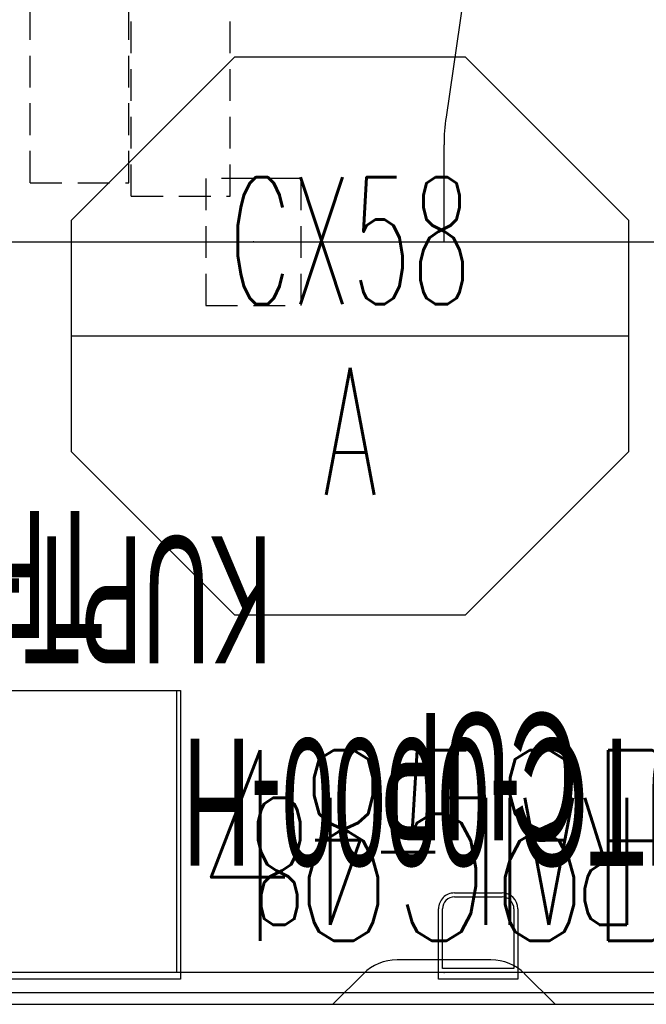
# Model space of a CAD drawing. Header units: inches. Extents: x 66 to 744, y -89 to 88.
# Tile 15 of 256: x 208 to 228, y 1 to 32. Entities that reach past the tile are written whole.
import ezdxf
from ezdxf.enums import TextEntityAlignment as Align

# ---------------------------------------------------------------- set-up
doc = ezdxf.new("R2010")
doc.units = ezdxf.units.IN
doc.header["$MEASUREMENT"] = 0
doc.header["$PDSIZE"] = 0.1
doc.linetypes.add('DASHED', pattern=[0.8, 0.5, -0.3])
doc.linetypes.add('DASHEDX2', pattern=[1.5, 1, -0.5])
doc.layers.add('A-Anno-Ttld', color=7, linetype='Continuous', lineweight=13)
for name, color, linetype in [('A-FURN-HAWORTH-ATT', 7, 'Continuous'), ('A-FURN-P-COMP', 86, 'Continuous'), ('A-FURN-P-COMP-TEXT', 86, 'Continuous'), ('A-FURN-P-COMP-TEXT2', 86, 'Continuous'), ('A-FURN-P-PNLS', 5, 'Continuous'), ('A-FURN-P-PNLS-CON-SYMBOL', 104, 'Continuous'), ('A-FURN-P-PNLS-CON-TEXT2', 104, 'Continuous'), ('A-FURN-P-TEXT_UTEXT', 7, 'Continuous'), ('A-FURN-P-WKSF', 1, 'Continuous'), ('A-FURN-P-WKSF-ACC', 202, 'Continuous'), ('A-FURN-P-WKSF-ACC-TEXT2', 202, 'Continuous'), ('A-FURN-P-WKSF-SUPPORT', 202, 'Continuous'), ('A-FURN-P-WKSF-SUPPORT-TEXT2', 202, 'Continuous'), ('A-FURN-P-WKSF-TEXT2', 1, 'Continuous'), ('PSATTR', 7, 'Continuous'), ('Specattr', 7, 'Continuous')]:
    doc.layers.add(name, color=color, linetype=linetype)
doc.styles.add('0', font='TXT.SHX')
doc.styles.add('CAD_FNT', font='txt.shx', dxfattribs={"width": 0.6})
doc.styles.add('PM', font='txt.shx', dxfattribs={"width": 0.6})
doc.styles.add('PMSymText', font='txt.shx', dxfattribs={"width": 0.65})

# ---------------------------------------------------------------- blocks, each defined once
blk = doc.blocks.new('WURA-2496-JA-2D')
at = {"layer": 'A-FURN-P-WKSF'}
for p, q in [((68.5, 0), (27.5, 0)), ((68.5, 0), (69.461, -0.961)), ((75.5, 0), (74.539, -0.961)), ((96, 0), (75.5, 0)), ((70.521, -1.4), (73.479, -1.4)), ((96, -24), (0, -24))]:
    blk.add_line(p, q, dxfattribs=at)
for centre, start, end in [((70.521, 0.1), 225, 270), ((73.479, 0.1), 270, 315)]:
    blk.add_arc(centre, 1.5, start, end, dxfattribs=at)
at = {"layer": 'A-FURN-HAWORTH-ATT', "flags": 1}
for tag, p in [('PSMC', (0, 0)), ('PSPN', (0, -1.667)), ('PSON', (0, -3.333)), ('PSQT', (0, -5)), ('PST1', (0, -6.667)), ('PST2', (0, -8.333)), ('PST3', (0, -10)), ('PSEC', (0, -11.667))]:
    blk.add_attdef(tag, text='', height=1, dxfattribs=at).set_placement(p, align=Align.TOP_CENTER)
at = {"layer": 'A-FURN-P-WKSF-TEXT2', "style": '0', "width": 0.55, "flags": 8}
blk.add_attdef('ITEXT2', text='', height=4, dxfattribs=at).set_placement((48, -24), align=Align.BOTTOM_CENTER)
blk = doc.blocks.new('KUR1-XX48-PXX-2D')
at = {"layer": 'A-FURN-P-WKSF-ACC'}
for p, q in [((47.875, -0.375), (0.125, -0.375)), ((-0.062, -1), (48.062, -1))]:
    blk.add_line(p, q, dxfattribs=at)
blk.add_point((24, -1), dxfattribs=at)
at = {"layer": 'A-FURN-P-TEXT_UTEXT', "style": 'PMSymText', "width": 0.65, "flags": 8}
for tag, p in [('PSUT1', (23.022, -12.502)), ('PSUT3', (23.022, -24.502))]:
    blk.add_attdef(tag, text='', height=4, dxfattribs=at).set_placement(p, align=Align.CENTER)
at = {"layer": 'A-FURN-P-TEXT_UTEXT', "style": 'PMSymText', "width": 0.65}
blk.add_attdef('PSUT2', text='', height=4, dxfattribs=at).set_placement((23.022, -18.502), align=Align.CENTER)
at = {"layer": 'A-FURN-P-WKSF-ACC-TEXT2', "style": '0', "width": 0.55, "flags": 8}
blk.add_attdef('ITEXT2', text='', height=4, dxfattribs=at).set_placement((24, -4.5), align=Align.MIDDLE_CENTER)
at = {"layer": 'PSATTR', "flags": 1}
for tag in ['PSON', 'PSMC', 'PSDH', 'PSPN', 'PSQT', 'PSEC', 'PST5', 'PST4', 'PST3', 'PST2', 'PST1']:
    blk.add_attdef(tag, text='', height=1, dxfattribs=at).set_placement((0, 0), align=Align.TOP_CENTER)
blk = doc.blocks.new('KUTC-0000-H-2D')
at = {"layer": 'A-FURN-P-COMP'}
for p, q in [((0, 0.214), (2.5, 0.214)), ((0, -2), (0, 0.214)), ((2.5, 0.214), (2.5, -2)), ((0.125, -0.125), (2.375, -0.125)), ((0.125, -2), (0.125, -0.125)), ((2.375, -0.125), (2.375, -2)), ((2, -2.375), (0.5, -2.375)), ((2, -2.5), (0.5, -2.5))]:
    blk.add_line(p, q, dxfattribs=at)
for centre, radius, start, end in [((0.5, -2), 0.5, 180, 270), ((0.5, -2), 0.375, 180, 270), ((2, -2), 0.5, 270, 0), ((2, -2), 0.375, 270, 0)]:
    blk.add_arc(centre, radius, start, end, dxfattribs=at)
for p in [(0, 0), (2.5, 0)]:
    blk.add_point(p, dxfattribs=at)
at = {"layer": 'A-FURN-P-COMP-TEXT', "width": 0.55, "flags": 8}
blk.add_attdef('ITEXT', text='', height=4, dxfattribs=at).set_placement((1.222, -5.356), align=Align.MIDDLE_CENTER)
at = {"layer": 'A-FURN-P-COMP-TEXT2', "width": 0.55, "flags": 8}
blk.add_attdef('ITEXT2', text='', height=4, dxfattribs=at).set_placement((1.222, -6.16), align=Align.MIDDLE_CENTER)
at = {"layer": 'A-FURN-P-TEXT_UTEXT', "style": 'PMSymText', "width": 0.65, "flags": 8}
for tag, p in [('PSUT1', (1.222, -15.346)), ('PSUT3', (1.222, -27.346))]:
    blk.add_attdef(tag, text='', height=4, dxfattribs=at).set_placement(p, align=Align.CENTER)
at = {"layer": 'A-FURN-P-TEXT_UTEXT', "style": 'PMSymText', "width": 0.65}
blk.add_attdef('PSUT2', text='', height=4, dxfattribs=at).set_placement((1.222, -21.346), align=Align.CENTER)
at = {"layer": 'PSATTR', "flags": 1}
for tag in ['PSON', 'PSMC', 'PSDH', 'PSPN', 'PSQT', 'PSEC', 'PST5', 'PST4', 'PST3', 'PST2', 'PST1']:
    blk.add_attdef(tag, text='', height=1, dxfattribs=at).set_placement((0, 0), align=Align.TOP_CENTER)
blk = doc.blocks.new('KUPT-0913-H-2D')
at = {"layer": 'A-FURN-P-COMP'}
for p, q in [((0, -8.875), (0, 0.214)), ((0, 0.214), (12.75, 0.214)), ((0, 0), (12.75, 0)), ((0.125, -8.875), (0.125, 0)), ((12.625, 0), (12.625, -8.875)), ((12.75, 0.214), (12.75, -8.875)), ((12.75, -8.875), (0, -8.875))]:
    blk.add_line(p, q, dxfattribs=at)
for p in [(0, 0), (12.75, 0)]:
    blk.add_point(p, dxfattribs=at)
at = {"layer": 'A-FURN-P-COMP-TEXT', "width": 0.55, "flags": 8}
blk.add_attdef('ITEXT', text='', height=4, dxfattribs=at).set_placement((6.347, -11.731), align=Align.MIDDLE_CENTER)
at = {"layer": 'A-FURN-P-COMP-TEXT2', "width": 0.55, "flags": 8}
blk.add_attdef('ITEXT2', text='', height=4, dxfattribs=at).set_placement((6.347, -12.535), align=Align.MIDDLE_CENTER)
at = {"layer": 'A-FURN-P-TEXT_UTEXT', "style": 'PMSymText', "width": 0.65, "flags": 8}
for tag, p in [('PSUT1', (5.366, -21.72)), ('PSUT3', (5.366, -33.72))]:
    blk.add_attdef(tag, text='', height=4, dxfattribs=at).set_placement(p, align=Align.CENTER)
at = {"layer": 'A-FURN-P-TEXT_UTEXT', "style": 'PMSymText', "width": 0.65}
blk.add_attdef('PSUT2', text='', height=4, dxfattribs=at).set_placement((5.366, -27.72), align=Align.CENTER)
at = {"layer": 'PSATTR', "flags": 1}
for tag in ['PSON', 'PSMC', 'PSDH', 'PSPN', 'PSQT', 'PSEC', 'PST5', 'PST4', 'PST3', 'PST2', 'PST1']:
    blk.add_attdef(tag, text='', height=1, dxfattribs=at).set_placement((0, 0), align=Align.TOP_CENTER)
blk = doc.blocks.new('4858B')
at = {"layer": 'A-FURN-P-PNLS'}
blk.add_line((0, 3), (48, 3), dxfattribs=at)
at = {"layer": 'Specattr', "style": 'PM', "width": 0.6, "flags": 8}
blk.add_attdef('ITEXT', text='', height=6, dxfattribs=at).set_placement((24, 8), align=Align.MIDDLE_CENTER)
at = {"layer": 'Specattr', "style": 'PM', "width": 0.6, "flags": 9}
for tag, p in [('HC2', (0, 3)), ('HC3', (48, 3)), ('HC1', (0, 0)), ('HC4', (48, 0))]:
    blk.add_attdef(tag, p, '', height=0.717, dxfattribs=at)
for tag, p in [('PARTNUMB', (0, 0)), ('PST3', (0, 0)), ('PST2', (0, 0)), ('PST1', (0, 0)), ('QUANT', (0, -1))]:
    blk.add_attdef(tag, text='', height=0.717, dxfattribs=at).set_placement(p, align=Align.BOTTOM_CENTER)
blk = doc.blocks.new('WUAR-3900-PH-2D')
at = {"layer": 'A-FURN-P-WKSF-SUPPORT', "linetype": 'DASHEDX2'}
for p, q in [((0.81, -4), (38.19, -4)), ((0.81, -4), (0.81, -7.11)), ((0.81, -7.11), (38.19, -7.11))]:
    blk.add_line(p, q, dxfattribs=at)
at = {"layer": 'A-FURN-P-TEXT_UTEXT', "style": 'PMSymText', "width": 0.65, "flags": 8}
for tag, p in [('PSUT1', (18.087, -17.611)), ('PSUT3', (18.087, -29.611))]:
    blk.add_attdef(tag, text='', height=4, dxfattribs=at).set_placement(p, align=Align.CENTER)
at = {"layer": 'A-FURN-P-TEXT_UTEXT', "style": 'PMSymText', "width": 0.65}
blk.add_attdef('PSUT2', text='', height=4, dxfattribs=at).set_placement((18.087, -23.611), align=Align.CENTER)
at = {"layer": 'A-FURN-P-WKSF-SUPPORT-TEXT2', "style": '0', "width": 0.55, "flags": 8}
blk.add_attdef('ITEXT2', text='', height=4, rotation=0, dxfattribs=at).set_placement((19.5, -7.61), align=Align.TOP_CENTER)
at = {"layer": 'PSATTR', "flags": 1}
for tag in ['PSON', 'PSMC', 'PSDH', 'PSPN', 'PSQT', 'PSEC', 'PST5', 'PST4', 'PST3', 'PST2', 'PST1']:
    blk.add_attdef(tag, text='', height=1, dxfattribs=at).set_placement((0, 0), align=Align.TOP_CENTER)
blk = doc.blocks.new('VZCX-XX00-P-2D')
at = {"layer": 'A-FURN-P-PNLS-CON-SYMBOL'}
for p, q in [((20.405, 32.822), (15.261, 27.679)), ((27.679, 32.822), (20.405, 32.822)), ((32.822, 27.679), (27.679, 32.822)), ((15.261, 27.679), (15.261, 20.405)), ((32.822, 20.405), (32.822, 27.679)), ((15.261, 24.042), (32.822, 24.042)), ((15.261, 20.405), (20.405, 15.261)), ((27.679, 15.261), (32.822, 20.405)), ((20.405, 15.261), (27.679, 15.261))]:
    blk.add_line(p, q, dxfattribs=at)
at = {"layer": 'A-FURN-HAWORTH-ATT', "flags": 1}
for tag, p in [('PSMC', (0, 0)), ('PSPN', (0, -1.667)), ('PSON', (0, -3.333)), ('PSQT', (0, -5)), ('PST1', (0, -6.667)), ('PST2', (0, -8.333)), ('PST3', (0, -10)), ('PSEC', (0, -11.667))]:
    blk.add_attdef(tag, text='', height=1, dxfattribs=at).set_placement(p, align=Align.TOP_CENTER)
at = {"layer": 'A-FURN-P-PNLS-CON-TEXT2', "style": 'CAD_FNT', "width": 0.55, "flags": 8}
for tag, p in [('ITEXT2', (24.042, 27.042)), ('ITEXT3', (24.042, 21.042))]:
    blk.add_attdef(tag, text='', height=4, dxfattribs=at).set_placement(p, align=Align.MIDDLE_CENTER)
blk = doc.blocks.new('ZUBF-0000-PN-2D')
at = {"layer": 'A-FURN-P-WKSF-ACC', "linetype": 'DASHEDX2'}
for p, q in [((-2, 1.5), (-2, -1.5)), ((2, 1.5), (-2, 1.5)), ((2, -1.5), (2, 1.5)), ((-2, -1.5), (2, -1.5))]:
    blk.add_line(p, q, dxfattribs=at)
at = {"layer": 'A-FURN-P-WKSF-ACC'}
blk.add_point((0, 0), dxfattribs=at)
at = {"layer": 'A-FURN-HAWORTH-ATT', "flags": 1}
for tag, height, p in [('PSMC', 1, (0, 0)), ('HAWMC', 0.1, (0, 0)), ('HAWPN', 0.1, (0, -0.167)), ('PSPN', 1, (0, -1.667)), ('PSON', 1, (0, -3.333)), ('PSQT', 1, (0, -5)), ('PST1', 1, (0, -6.667)), ('PST2', 1, (0, -8.333)), ('PST3', 1, (0, -10)), ('PSEC', 1, (0, -11.667))]:
    blk.add_attdef(tag, text='', height=height, dxfattribs=at).set_placement(p, align=Align.TOP_CENTER)
at = {"layer": 'A-FURN-P-WKSF-ACC-TEXT2', "linetype": 'DASHED', "style": 'CAD_FNT', "width": 0.55, "flags": 8}
blk.add_attdef('ITEXT2', text='', height=4, dxfattribs=at).set_placement((0, 8.074), align=Align.TOP_CENTER)
blk = doc.blocks.new('WURE-3048-JC45-2D')
at = {"layer": 'A-FURN-P-WKSF'}
for p, q in [((0, 0), (0, -24)), ((0, -24), (3.063, -24)), ((44.068, -29.937), (3.932, -24.063))]:
    blk.add_line(p, q, dxfattribs=at)
blk.add_arc((3.063, -30), 6, 81.6744, 90, dxfattribs=at)
blk.add_point((0, -24), dxfattribs=at)
at = {"layer": 'A-FURN-HAWORTH-ATT', "flags": 1}
for tag, p in [('PSMC', (0, 0)), ('PSPN', (0, -1.667)), ('PSON', (0, -3.333)), ('PSQT', (0, -5)), ('PST1', (0, -6.667)), ('PST2', (0, -8.333)), ('PST3', (0, -10)), ('PSEC', (0, -11.667))]:
    blk.add_attdef(tag, text='', height=1, dxfattribs=at).set_placement(p, align=Align.TOP_CENTER)
at = {"layer": 'A-FURN-P-WKSF-TEXT2', "style": '0', "width": 0.55, "flags": 8}
blk.add_attdef('ITEXT2', text='', height=4, dxfattribs=at).set_placement((24, -24), align=Align.CENTER)

msp = doc.modelspace()

# ---------------------------------------------------------------- block references
for name, p, rotation in [('ZUBF-0000-PN-2D', (215.55, 25.317), 90), ('WURA-2496-JA-2D', (293.55, 1.317), 180)]:
    msp.add_blockref(name, p, dxfattribs=dict(rotation=rotation))
at = {"layer": 'A-Anno-Ttld'}
for name, p, rotation in [('WURE-3048-JC45-2D', (197.55, 25.317), 90), ('WUAR-3900-PH-2D', (204.518, 26.373), 89.99999999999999), ('WUAR-3900-PH-2D', (207.705, 25.952), 89.99999999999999)]:
    msp.add_blockref(name, p, dxfattribs=dict(at, rotation=rotation))
ref = msp.add_blockref('VZCX-XX00-P-2D', (194.55, -1.683, 1.09), dxfattribs=at)
ref.add_attrib('ITEXT3', 'A', dxfattribs={"layer": 'A-FURN-P-PNLS-CON-TEXT2', "height": 4, "style": 'CAD_FNT', "width": 0.55}).set_placement((218.592, 19.358, 1.09), align=Align.MIDDLE_CENTER)
ref.add_attrib('ITEXT2', 'CX58', dxfattribs={"layer": 'A-FURN-P-PNLS-CON-TEXT2', "height": 4, "style": 'CAD_FNT', "width": 0.55}).set_placement((218.592, 25.358, 1.09), align=Align.MIDDLE_CENTER)
at = {"layer": 'A-Anno-Ttld', "rotation": 180}
for name, p, values in [('KUPT-0913-H-2D', (213.258, 2.317), {'ITEXT2': 'TRAY', 'ITEXT': 'KUPT-0913-H'}), ('KUTC-0000-H-2D', (223.876, 2.323), {'ITEXT2': 'CUP', 'ITEXT': 'KUTC-0000-H'})]:
    msp.add_blockref(name, p, dxfattribs=at).add_auto_attribs(values)
at = {"layer": 'A-Anno-Ttld'}
ref = msp.add_blockref('4858B', (197.55, -1.683), dxfattribs=at)
ref.add_attrib('ITEXT', '4858B', dxfattribs={"layer": 'Specattr', "height": 6, "style": 'PM', "width": 0.6}).set_placement((221.55, 6.317), align=Align.MIDDLE_CENTER)
ref = msp.add_blockref('KUR1-XX48-PXX-2D', (245.55, 1.317), dxfattribs=dict(at, rotation=180))
ref.add_attrib('ITEXT2', 'RAIL-48', dxfattribs={"layer": 'A-FURN-P-WKSF-ACC-TEXT2', "height": 4, "rotation": 180, "style": '0', "width": 0.55, "flags": 8}).set_placement((221.55, 5.817), align=Align.MIDDLE_CENTER)

doc.saveas('drawing.dxf')
